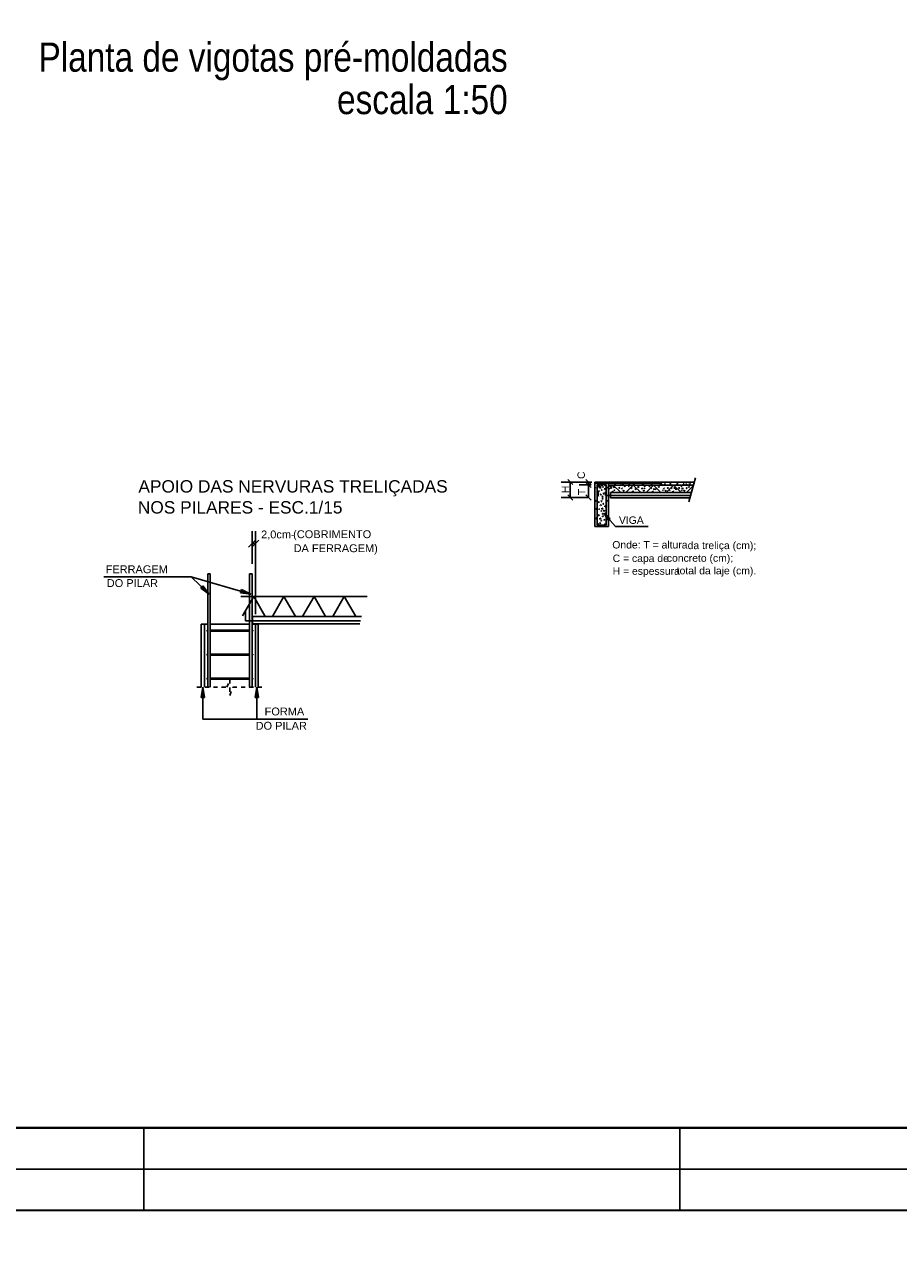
# Model space of a CAD drawing. Extents: x 1874 to 2462, y -2142 to -2023.
# Tile 61 of 74: x 2325 to 2346, y -2085 to -2055. Entities that reach past the tile are written whole.
import ezdxf

# ---------------------------------------------------------------- set-up
doc = ezdxf.new("R2010")
doc.units = 0
doc.header["$LTSCALE"] = 0.1
doc.header["$MEASUREMENT"] = 0
doc.linetypes.add('ESTILO_TQS_0002', pattern=[0.4, 0.1, -0.3])
doc.layers.get('0').update_dxf_attribs({"linetype": 'CONTINUOUS', "lineweight": 25})
for name, color, linetype in [('7', 7, 'CONTINUOUS'), ('XX-CARIMBO', 9, 'CONTINUOUS'), ('XX-FOLHA', 253, 'CONTINUOUS')]:
    doc.layers.add(name, color=color, linetype=linetype)
doc.layers.add('DT-Título', color=7, linetype='CONTINUOUS', lineweight=25)
doc.styles.add('ArialNarrow', font='ARIALN.TTF')
doc.styles.add('TQS_ARIAL', font='arial.ttf')

# ---------------------------------------------------------------- blocks, each defined once
blk = doc.blocks.new('Aprovacao A-1_SC')
at = {"layer": 'XX-CARIMBO', "ltscale": 0.5}
for p, q in [((840, 594), (0, 594)), ((0, 0), (840, 0))]:
    blk.add_line(p, q, dxfattribs=at)
at = {"layer": 'XX-FOLHA', "ltscale": 0.5}
for p, q in [((340, 594), (340, 584)), ((470, 594), (470, 584)), ((470, 594), (470, 584)), ((340, 10), (340, 0)), ((470, 10), (470, 0)), ((470, 10), (470, 0))]:
    blk.add_line(p, q, dxfattribs=at)
at = {"layer": 'XX-FOLHA', "ltscale": 0.5, "const_width": 0.5}
blk.add_lwpolyline([(25, 584), (25, 10), (830, 10), (830, 584), (25, 584)], dxfattribs=at)

msp = doc.modelspace()

# ---------------------------------------------------------------- linework, layer by layer
at = {"layer": '7', "linetype": 'Continuous'}
for p, q in [((2337.9444, -2065.9185), (2338.0681, -2066.0458)), ((2338.5125, -2066.0458), (2338.3831, -2065.9185)), ((2341.0408, -2065.8774), (2340.8833, -2066.4635)), ((2338.5322, -2065.9822), (2337.7812, -2065.9822)), ((2338.0062, -2066.3601), (2338.0062, -2065.9822)), ((2338.5322, -2065.9822), (2338.2228, -2065.9822)), ((2338.5125, -2066.0543), (2338.2228, -2066.0543)), ((2338.3831, -2065.9906), (2338.5125, -2066.1179)), ((2338.5125, -2066.1179), (2338.3831, -2065.9906)), ((2338.4478, -2066.0543), (2338.4478, -2065.9822)), ((2338.4478, -2066.3601), (2338.4478, -2066.0543)), ((2338.9315, -2065.9847), (2338.6052, -2065.9847)), ((2338.6052, -2065.9847), (2338.6052, -2067.0647)), ((2338.6052, -2066.0075), (2340.1915, -2066.0075)), ((2338.6615, -2066.0388), (2338.8752, -2066.0388)), ((2338.6615, -2067.0288), (2338.6615, -2066.0388)), ((2338.6615, -2066.0926), (2338.7515, -2066.0926)), ((2338.6783, -2066.2188), (2338.6783, -2066.3088)), ((2338.6896, -2066.1928), (2338.7177, -2066.2012)), ((2338.6896, -2066.2132), (2338.6896, -2066.1928)), ((2338.7177, -2066.2012), (2338.6896, -2066.2132)), ((2338.7121, -2066.0388), (2338.7121, -2066.1288)), ((2338.7233, -2066.1119), (2338.7515, -2066.1204)), ((2338.729, -2066.1323), (2338.7233, -2066.1119)), ((2338.7515, -2066.1204), (2338.729, -2066.1323)), ((2338.729, -2066.281), (2338.7515, -2066.2747)), ((2338.7515, -2066.2747), (2338.7458, -2066.3025)), ((2338.7852, -2066.0951), (2338.8021, -2066.0887)), ((2338.8021, -2066.1165), (2338.7852, -2066.0951)), ((2338.8021, -2066.0887), (2338.8021, -2066.1165)), ((2338.8021, -2066.2663), (2338.819, -2066.2417)), ((2338.8246, -2066.2677), (2338.8021, -2066.2663)), ((2338.819, -2066.2417), (2338.8246, -2066.2677)), ((2338.8358, -2066.1608), (2338.8415, -2066.1337)), ((2338.8583, -2066.1436), (2338.8358, -2066.1608)), ((2338.8415, -2066.1337), (2338.8583, -2066.1436)), ((2338.8583, -2066.2188), (2338.8583, -2066.3088)), ((2338.8752, -2066.0388), (2338.8752, -2067.0288)), ((2341.0127, -2065.9847), (2338.9315, -2065.9847)), ((2338.9315, -2067.0647), (2338.9315, -2065.9847)), ((2340.9958, -2066.0568), (2338.9315, -2066.0568)), ((2339.0496, -2066.0568), (2338.9315, -2066.1735)), ((2338.9821, -2066.3626), (2338.9821, -2066.2368)), ((2338.9821, -2066.2368), (2340.9452, -2066.2368)), ((2338.9877, -2066.1187), (2339.0158, -2066.127)), ((2338.9933, -2066.139), (2338.9877, -2066.1187)), ((2339.0158, -2066.127), (2338.9933, -2066.139)), ((2339.0271, -2066.2002), (2339.0552, -2066.2143)), ((2339.0271, -2066.2213), (2339.0271, -2066.2002)), ((2339.0552, -2066.2143), (2339.0271, -2066.2213)), ((2339.0496, -2066.0568), (2339.2296, -2066.2368)), ((2339.0496, -2066.1018), (2339.0665, -2066.0954)), ((2339.0665, -2066.1232), (2339.0496, -2066.1018)), ((2339.0665, -2066.0954), (2339.0665, -2066.1232)), ((2339.2127, -2066.0666), (2339.2071, -2066.0465)), ((2339.2071, -2066.0465), (2339.2352, -2066.055)), ((2339.2352, -2066.055), (2339.2127, -2066.0666)), ((2339.2465, -2066.1488), (2339.2521, -2066.1278)), ((2339.2746, -2066.1418), (2339.2465, -2066.1488)), ((2339.2521, -2066.1278), (2339.2746, -2066.1418)), ((2339.269, -2066.0293), (2339.2858, -2066.023)), ((2339.2858, -2066.0508), (2339.269, -2066.0293)), ((2339.2858, -2066.023), (2339.2858, -2066.0508)), ((2339.2858, -2066.2009), (2339.3027, -2066.1759)), ((2339.3083, -2066.2023), (2339.2858, -2066.2009)), ((2339.3027, -2066.1759), (2339.3083, -2066.2023)), ((2339.3196, -2066.0954), (2339.3252, -2066.068)), ((2339.3421, -2066.0778), (2339.3196, -2066.0954)), ((2339.3252, -2066.068), (2339.3421, -2066.0778)), ((2339.5333, -2066.0568), (2339.3533, -2066.2368)), ((2339.4377, -2066.0504), (2339.4321, -2066.0304)), ((2339.4321, -2066.0304), (2339.4602, -2066.0388)), ((2339.4602, -2066.0388), (2339.4377, -2066.0504)), ((2339.4827, -2066.139), (2339.4771, -2066.1187)), ((2339.4771, -2066.1187), (2339.5052, -2066.127)), ((2339.5052, -2066.127), (2339.4827, -2066.139)), ((2339.5165, -2066.2213), (2339.5165, -2066.2002)), ((2339.5165, -2066.2002), (2339.5446, -2066.2143)), ((2339.5446, -2066.2143), (2339.5165, -2066.2213)), ((2339.5333, -2066.0568), (2339.7133, -2066.2368)), ((2339.5896, -2066.1404), (2339.6121, -2066.1503)), ((2339.5896, -2066.1678), (2339.5896, -2066.1404)), ((2339.6121, -2066.1503), (2339.5896, -2066.1678)), ((2339.6515, -2066.113), (2339.6458, -2066.0929)), ((2339.6458, -2066.0929), (2339.674, -2066.1014)), ((2339.674, -2066.1014), (2339.6515, -2066.113)), ((2339.7415, -2066.1488), (2339.7415, -2066.1278)), ((2339.7415, -2066.1278), (2339.7696, -2066.1418)), ((2339.7696, -2066.1418), (2339.7415, -2066.1488)), ((2339.7583, -2066.0293), (2339.7808, -2066.023)), ((2339.7752, -2066.0508), (2339.7583, -2066.0293)), ((2339.7808, -2066.023), (2339.7752, -2066.0508)), ((2339.7808, -2066.2009), (2339.7921, -2066.1759)), ((2339.7977, -2066.2023), (2339.7808, -2066.2009)), ((2339.7921, -2066.1759), (2339.7977, -2066.2023)), ((2339.809, -2066.0954), (2339.8146, -2066.068)), ((2339.8315, -2066.0778), (2339.809, -2066.0954)), ((2339.8146, -2066.068), (2339.8315, -2066.0778)), ((2340.0227, -2066.0568), (2339.8427, -2066.2368)), ((2339.9608, -2066.139), (2339.9608, -2066.1187)), ((2339.9608, -2066.1187), (2339.9833, -2066.127)), ((2339.9833, -2066.127), (2339.9608, -2066.139)), ((2339.9777, -2066.0472), (2339.9777, -2066.0269)), ((2339.9777, -2066.0269), (2340.0002, -2066.0353)), ((2340.0002, -2066.0353), (2339.9777, -2066.0472)), ((2340.0002, -2066.2213), (2340.0002, -2066.2002)), ((2340.0002, -2066.2002), (2340.0227, -2066.2143)), ((2340.0227, -2066.2143), (2340.0002, -2066.2213)), ((2340.0227, -2066.0568), (2340.2027, -2066.2368)), ((2340.0677, -2066.1678), (2340.0733, -2066.1404)), ((2340.0902, -2066.1503), (2340.0677, -2066.1678)), ((2340.0733, -2066.1404), (2340.0902, -2066.1503)), ((2340.1915, -2066.0617), (2340.1633, -2066.0617)), ((2340.2308, -2066.0666), (2340.2252, -2066.0465)), ((2340.2252, -2066.0465), (2340.2533, -2066.055)), ((2340.2533, -2066.055), (2340.2308, -2066.0666)), ((2340.2646, -2066.1488), (2340.2702, -2066.1278)), ((2340.2927, -2066.1418), (2340.2646, -2066.1488)), ((2340.2702, -2066.1278), (2340.2927, -2066.1418)), ((2340.2871, -2066.0293), (2340.304, -2066.023)), ((2340.304, -2066.0508), (2340.2871, -2066.0293)), ((2340.304, -2066.023), (2340.304, -2066.0508)), ((2340.304, -2066.2009), (2340.3208, -2066.1759)), ((2340.3265, -2066.2023), (2340.304, -2066.2009)), ((2340.3208, -2066.1759), (2340.3265, -2066.2023)), ((2340.5121, -2066.0568), (2340.3321, -2066.2368)), ((2340.4277, -2066.0356), (2340.4221, -2066.0156)), ((2340.4221, -2066.0156), (2340.4502, -2066.024)), ((2340.4502, -2066.024), (2340.4277, -2066.0356)), ((2340.4558, -2066.139), (2340.4502, -2066.1187)), ((2340.4502, -2066.1187), (2340.4783, -2066.127)), ((2340.4783, -2066.127), (2340.4558, -2066.139)), ((2340.4896, -2066.2213), (2340.4952, -2066.2002)), ((2340.5177, -2066.2143), (2340.4896, -2066.2213)), ((2340.4952, -2066.2002), (2340.5177, -2066.2143)), ((2340.5121, -2066.0568), (2340.6921, -2066.2368)), ((2340.5627, -2066.1678), (2340.5683, -2066.1404)), ((2340.5852, -2066.1503), (2340.5627, -2066.1678)), ((2340.5683, -2066.1404), (2340.5852, -2066.1503)), ((2340.5965, -2066.0392), (2340.5908, -2066.0188)), ((2340.5908, -2066.0188), (2340.619, -2066.0272)), ((2340.619, -2066.0272), (2340.5965, -2066.0392)), ((2340.6358, -2066.1379), (2340.6302, -2066.1176)), ((2340.6302, -2066.1176), (2340.6583, -2066.126)), ((2340.6583, -2066.126), (2340.6358, -2066.1379)), ((2340.7202, -2066.1488), (2340.7202, -2066.1278)), ((2340.7202, -2066.1278), (2340.7483, -2066.1418)), ((2340.7483, -2066.1418), (2340.7202, -2066.1488)), ((2340.7427, -2066.0293), (2340.7596, -2066.023)), ((2340.7596, -2066.0508), (2340.7427, -2066.0293)), ((2340.7596, -2066.023), (2340.7596, -2066.0508)), ((2340.7596, -2066.2009), (2340.7708, -2066.1759)), ((2340.7821, -2066.2023), (2340.7596, -2066.2009)), ((2340.7708, -2066.1759), (2340.7821, -2066.2023)), ((2340.9902, -2066.0641), (2340.8215, -2066.2368)), ((2340.8777, -2066.1147), (2340.8721, -2066.0944)), ((2340.8721, -2066.0944), (2340.9002, -2066.1028)), ((2340.9002, -2066.1028), (2340.8777, -2066.1147)), ((2340.9002, -2066.0356), (2340.8946, -2066.0156)), ((2340.8946, -2066.0156), (2340.9227, -2066.024)), ((2340.9227, -2066.024), (2340.9002, -2066.0356)), ((2338.4281, -2066.3601), (2337.7812, -2066.3601)), ((2338.0681, -2066.4237), (2337.9444, -2066.2965)), ((2338.4281, -2066.3601), (2338.2228, -2066.3601)), ((2338.3831, -2066.2965), (2338.5125, -2066.4237)), ((2338.6727, -2066.2983), (2338.7008, -2066.3067)), ((2338.6727, -2066.3183), (2338.6727, -2066.2983)), ((2338.7008, -2066.3067), (2338.6727, -2066.3183)), ((2338.684, -2066.4624), (2338.7121, -2066.4709)), ((2338.684, -2066.4828), (2338.684, -2066.4624)), ((2338.7121, -2066.4709), (2338.684, -2066.4828)), ((2338.7458, -2066.3025), (2338.729, -2066.281)), ((2338.7346, -2066.5349), (2338.7627, -2066.5433)), ((2338.7402, -2066.5553), (2338.7346, -2066.5349)), ((2338.7627, -2066.5433), (2338.7402, -2066.5553)), ((2338.7515, -2066.4526), (2338.7627, -2066.4276)), ((2338.7683, -2066.454), (2338.7515, -2066.4526)), ((2338.7627, -2066.4276), (2338.7683, -2066.454)), ((2338.7796, -2066.3471), (2338.7852, -2066.3197)), ((2338.8021, -2066.3295), (2338.7796, -2066.3471)), ((2338.7852, -2066.3197), (2338.8021, -2066.3295)), ((2338.8471, -2066.5837), (2338.8471, -2066.5567)), ((2338.8471, -2066.5567), (2338.8696, -2066.5665)), ((2338.8696, -2066.5665), (2338.8471, -2066.5837)), ((2338.8583, -2066.3088), (2340.9227, -2066.3088)), ((2340.9115, -2066.3626), (2338.9821, -2066.3626)), ((2338.684, -2066.7785), (2338.7121, -2066.7869)), ((2338.684, -2066.7989), (2338.684, -2066.7785)), ((2338.7121, -2066.7869), (2338.684, -2066.7989)), ((2338.6952, -2066.6305), (2338.7177, -2066.6389)), ((2338.6952, -2066.6505), (2338.6952, -2066.6305)), ((2338.7177, -2066.6389), (2338.6952, -2066.6505)), ((2338.7233, -2066.8601), (2338.7515, -2066.8741)), ((2338.7233, -2066.8812), (2338.7233, -2066.8601)), ((2338.7515, -2066.8741), (2338.7233, -2066.8812)), ((2338.774, -2066.6164), (2338.8021, -2066.6305)), ((2338.774, -2066.6375), (2338.774, -2066.6164)), ((2338.8021, -2066.6305), (2338.774, -2066.6375)), ((2338.7908, -2066.8277), (2338.7965, -2066.8003)), ((2338.8133, -2066.8101), (2338.7908, -2066.8277)), ((2338.7965, -2066.8003), (2338.8133, -2066.8101)), ((2338.8133, -2066.6892), (2338.8246, -2066.6646)), ((2338.8358, -2066.6906), (2338.8133, -2066.6892)), ((2338.8246, -2066.6646), (2338.8358, -2066.6906)), ((2338.8358, -2066.7356), (2338.8583, -2066.744)), ((2338.8358, -2066.756), (2338.8358, -2066.7356)), ((2338.8583, -2066.744), (2338.8358, -2066.756)), ((2338.8358, -2066.7596), (2338.9315, -2066.9142)), ((2338.9765, -2066.8745), (2338.8358, -2066.7596)), ((2338.8358, -2066.7596), (2339.1002, -2067.0583)), ((2338.9315, -2066.9142), (2338.9765, -2066.8745)), ((2330.2903, -2067.9694), (2330.2903, -2067.1733)), ((2330.3713, -2069.1844), (2330.3713, -2067.1733)), ((2338.6052, -2067.0647), (2338.9315, -2067.0647)), ((2338.8752, -2067.0288), (2338.6615, -2067.0288)), ((2338.7177, -2066.9694), (2338.7458, -2066.9778)), ((2338.7233, -2066.9894), (2338.7177, -2066.9694)), ((2338.7458, -2066.9778), (2338.7233, -2066.9894)), ((2338.819, -2066.8903), (2338.8471, -2066.8987)), ((2338.8246, -2066.9107), (2338.819, -2066.8903)), ((2338.8471, -2066.8987), (2338.8246, -2066.9107)), ((2339.1002, -2067.0583), (2339.8933, -2067.0583)), ((2330.3713, -2067.3913), (2330.2043, -2067.5631)), ((2330.2852, -2067.5631), (2330.4574, -2067.3913)), ((2330.2903, -2067.4771), (2330.3713, -2067.4771)), ((2328.8171, -2068.282), (2326.6959, -2068.282)), ((2330.2599, -2068.6984), (2328.8171, -2068.282)), ((2329.2474, -2068.6984), (2328.8171, -2068.282)), ((2329.2171, -2070.9613), (2329.2171, -2068.2124)), ((2329.2171, -2068.2124), (2329.2778, -2068.2124)), ((2329.2778, -2068.2124), (2329.2778, -2070.9613)), ((2330.2903, -2068.2124), (2330.2296, -2068.2124)), ((2330.2296, -2068.2124), (2330.2296, -2070.9613)), ((2330.2903, -2070.9613), (2330.2903, -2068.2124)), ((2329.0449, -2068.5589), (2329.1006, -2068.5005)), ((2329.2474, -2068.6984), (2329.0449, -2068.5589)), ((2329.1006, -2068.5005), (2329.2474, -2068.6984)), ((2330.0119, -2068.6699), (2330.0372, -2068.5921)), ((2330.2599, -2068.6984), (2330.0119, -2068.6699)), ((2330.0372, -2068.5921), (2330.2599, -2068.6984)), ((2333.0798, -2068.7572), (2330.022, -2068.7572)), ((2330.3308, -2068.7572), (2330.0625, -2069.2281)), ((2330.3308, -2068.7572), (2330.6042, -2069.2281)), ((2331.0649, -2068.7572), (2330.7966, -2069.2281)), ((2331.0649, -2068.7572), (2331.3383, -2069.2281)), ((2331.7989, -2068.7572), (2331.5256, -2069.2281)), ((2331.7989, -2068.7572), (2332.0673, -2069.2281)), ((2332.528, -2068.7572), (2332.2546, -2069.2281)), ((2332.528, -2068.7572), (2332.7963, -2069.2281)), ((2330.1334, -2069.1018), (2330.1334, -2069.3448)), ((2332.9481, -2069.2474), (2330.3005, -2069.2474)), ((2330.3005, -2069.2474), (2330.3005, -2069.4179)), ((2329.1361, -2069.4274), (2329.0601, -2069.4274)), ((2329.0601, -2069.4274), (2329.0601, -2070.9613)), ((2329.1361, -2069.4274), (2329.2171, -2069.4274)), ((2329.1361, -2070.9613), (2329.1361, -2069.4274)), ((2329.2778, -2069.4274), (2330.2296, -2069.4274)), ((2330.1334, -2069.3448), (2332.9177, -2069.3448)), ((2330.3713, -2069.4274), (2330.2903, -2069.4274)), ((2330.3005, -2069.4179), (2332.9026, -2069.4179)), ((2330.3713, -2070.9613), (2330.3713, -2069.4274)), ((2330.3713, -2069.4274), (2330.4422, -2069.4274)), ((2330.4422, -2069.4274), (2330.4422, -2070.9613)), ((2329.2778, -2069.5733), (2330.2296, -2069.5733)), ((2329.2778, -2069.5976), (2330.2296, -2069.5976)), ((2329.2778, -2070.1564), (2330.2296, -2070.1564)), ((2329.2778, -2070.1808), (2330.2296, -2070.1808)), ((2329.2778, -2070.7397), (2330.2296, -2070.7397)), ((2329.2778, -2070.7639), (2330.2296, -2070.7639)), ((2329.0551, -2071.2043), (2329.0956, -2070.9613)), ((2329.0956, -2070.9613), (2329.0956, -2071.7307)), ((2329.0956, -2070.9613), (2329.1361, -2071.2043)), ((2330.3662, -2071.2043), (2330.4068, -2070.9613)), ((2330.4068, -2070.9613), (2330.4473, -2071.2043)), ((2330.4068, -2070.9613), (2330.4068, -2071.7307)), ((2329.1361, -2071.2043), (2329.0551, -2071.2043)), ((2330.4473, -2071.2043), (2330.3662, -2071.2043)), ((2329.0956, -2071.7307), (2331.642, -2071.7307))]:
    msp.add_line(p, q, dxfattribs=at)
at = {"layer": '7', "linetype": 'ESTILO_TQS_0002'}
for p, q in [((2329.6828, -2070.9613), (2329.7537, -2070.7671)), ((2329.7537, -2070.7671), (2329.7537, -2071.1559)), ((2328.9538, -2070.9613), (2329.6828, -2070.9613)), ((2329.7537, -2071.1559), (2329.8246, -2070.9613)), ((2329.8246, -2070.9613), (2330.5536, -2070.9613))]:
    msp.add_line(p, q, dxfattribs=at)
at = {"layer": '7', "linetype": 'Continuous'}
for centre, radius in [((2338.6502, -2066.1249), 0.009), ((2338.684, -2066.0568), 0.0135), ((2338.7683, -2066.1784), 0.00422), ((2338.7796, -2066.0638), 0.009), ((2338.8527, -2066.0568), 0.0135), ((2338.8977, -2066.1176), 0.00422), ((2338.9708, -2066.0835), 0.00422), ((2339.0777, -2066.1773), 0.00422), ((2339.089, -2066.0297), 0.009), ((2339.1958, -2066.1239), 0.009), ((2339.4265, -2066.087), 0.00422), ((2339.5446, -2066.0332), 0.009), ((2339.809, -2066.1372), 0.00422), ((2339.9271, -2066.0835), 0.009), ((2340.034, -2066.1541), 0.00422), ((2340.1521, -2066.1003), 0.009), ((2340.1915, -2066.0346), 0.0081), ((2340.2533, -2066.1808), 0.00422), ((2340.3715, -2066.127), 0.009), ((2340.4165, -2066.1808), 0.00422), ((2340.5346, -2066.127), 0.009), ((2340.7033, -2066.0937), 0.00422), ((2340.709, -2066.1844), 0.00422), ((2340.8215, -2066.0399), 0.009), ((2340.8271, -2066.1306), 0.009), ((2338.6277, -2066.4385), 0.00422), ((2338.7908, -2066.3847), 0.009), ((2338.8077, -2066.5106), 0.009), ((2338.909, -2066.4385), 0.00422), ((2338.9258, -2066.5644), 0.00422), ((2338.639, -2066.6322), 0.009), ((2338.639, -2066.8678), 0.009), ((2338.7571, -2066.686), 0.00422), ((2338.7965, -2066.7543), 0.009), ((2338.9146, -2066.808), 0.00422), ((2338.684, -2067.0109), 0.0135), ((2338.7571, -2066.9216), 0.00422), ((2338.8527, -2067.0109), 0.0135), ((2329.207, -2069.5854), 0.0121), ((2330.3005, -2069.5854), 0.0121), ((2329.207, -2070.1687), 0.0121), ((2330.3005, -2070.1687), 0.0121), ((2329.207, -2070.7519), 0.0121), ((2330.3005, -2070.7519), 0.0121)]:
    msp.add_circle(centre, radius, dxfattribs=at)
msp.add_arc((2340.1915, -2066.0346), 0.027, 270, 90, dxfattribs=at)

# ---------------------------------------------------------------- block references
at = {"xscale": 0.1, "yscale": 0.1, "zscale": 0.1}
for p in [(2293.665, -2082.645), (2293.665, -2142.045)]:
    msp.add_blockref('Aprovacao A-1_SC', p, dxfattribs=at)

# ---------------------------------------------------------------- texts
at = {"layer": '7', "linetype": 'Continuous', "style": 'TQS_ARIAL'}
for s, height, p in [('APOIO DAS NERVURAS TRELIÇADAS', 0.3, (2327.5353, -2066.2377)), ('NOS PILARES - ESC.1/15', 0.3, (2327.522, -2066.7467)), ('VIGA', 0.18, (2339.1854, -2066.9965)), ('2,0cm-', 0.19062, (2330.5099, -2067.3485)), ('(COBRIMENTO', 0.19062, (2331.287, -2067.3431)), ('DA FERRAGEM)', 0.19062, (2331.2981, -2067.6833)), ('Onde: T = altura', 0.18, (2339.0248, -2067.5942)), ('da treliça (cm);', 0.18, (2340.852, -2067.6098)), ('C = capa de', 0.18, (2339.0338, -2067.9222)), ('concreto (cm);', 0.18, (2340.3476, -2067.9161)), ('FERRAGEM', 0.19062, (2326.7405, -2068.1936)), ('H = espessura', 0.18, (2339.0338, -2068.2322)), ('total da laje (cm).', 0.18, (2340.586, -2068.2209)), ('DO PILAR', 0.19062, (2326.7681, -2068.5284)), ('FORMA', 0.19062, (2330.5948, -2071.6424)), ('DO PILAR', 0.19062, (2330.3771, -2071.9889))]:
    msp.add_text(s, height=height, dxfattribs=at).set_placement(p)
for s, p in [('C', (2338.3598, -2065.9095)), ('H', (2337.9743, -2066.2528)), ('T', (2338.375, -2066.301))]:
    msp.add_text(s, height=0.18, rotation=90, dxfattribs=at).set_placement(p)
at = {"layer": 'DT-Título', "char_height": 0.706, "attachment_point": 9, "line_spacing_factor": 0.798, "style": 'ArialNarrow'}
for s, insert, width in [('Planta de vigotas pré-moldadas ', (2336.4882, -2056.244), 26.2632), ('escala 1:50', (2336.4882, -2057.07), 9.3192)]:
    msp.add_mtext(s, dxfattribs=dict(at, insert=insert, width=width))

doc.saveas('drawing.dxf')
